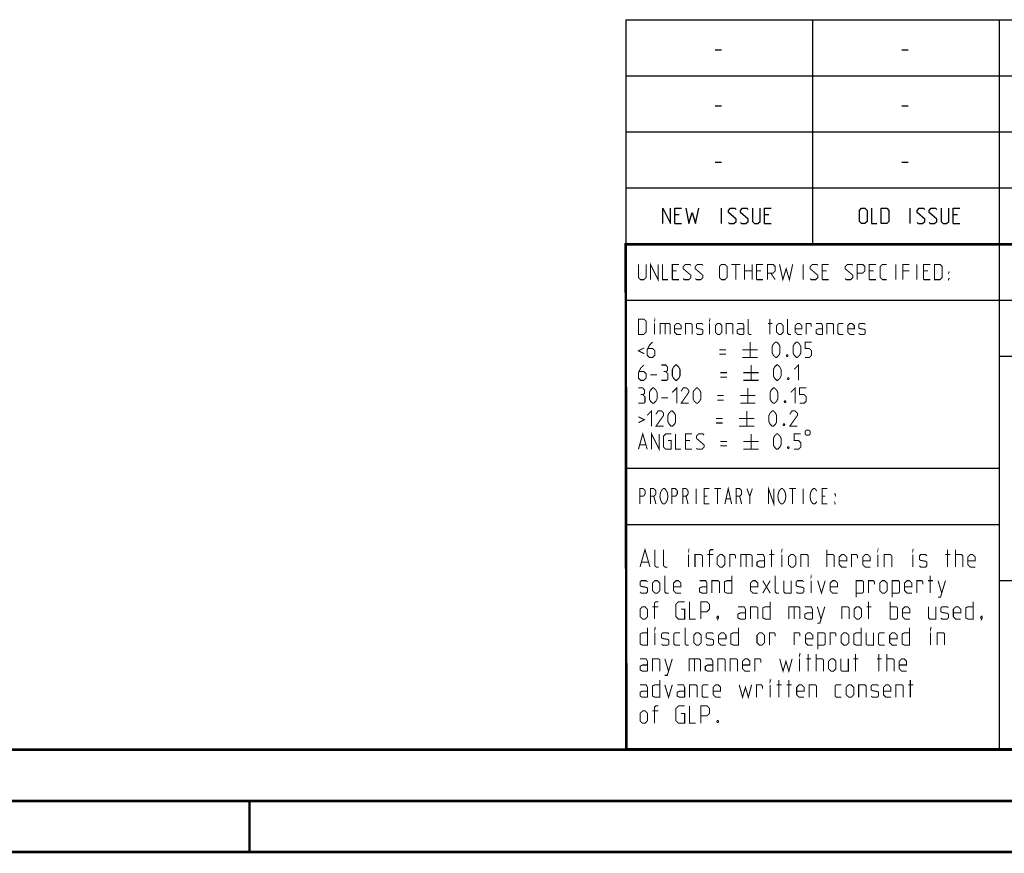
# Model space of a CAD drawing. Header units: millimetres. Extents: x 0 to 420, y 0 to 297.
# Tile 2 of 10: x 187 to 284, y 0 to 81. Entities that reach past the tile are written whole.
import ezdxf

# ---------------------------------------------------------------- set-up
doc = ezdxf.new("R2010")
doc.units = ezdxf.units.MM
doc.header["$LTSCALE"] = 23.1
doc.layers.get('0').update_dxf_attribs({"linetype": 'CONTINUOUS'})

msp = doc.modelspace()

# ---------------------------------------------------------------- linework, layer by layer
at = {"color": 2, "linetype": 'CONTINUOUS'}
for p, q in [((246.85, 81.495), (409.81, 81.495)), ((246.85, 81.495), (246.85, 10.125)), ((265.13, 81.495), (265.13, 59.535)), ((283.41, 81.495), (283.41, 10.125)), ((255.597, 78.536), (256.24, 78.536)), ((273.877, 78.536), (274.52, 78.536)), ((246.85, 76.005), (409.81, 76.005)), ((255.597, 73.046), (256.24, 73.046)), ((273.877, 73.046), (274.52, 73.046)), ((246.85, 70.515), (409.81, 70.515)), ((255.597, 67.556), (256.24, 67.556)), ((273.877, 67.556), (274.52, 67.556)), ((246.85, 65.025), (409.81, 65.025)), ((256.222, 61.53), (256.222, 63.03)), ((274.698, 61.53), (274.698, 63.03)), ((252.079, 62.387), (251.65, 62.387)), ((260.865, 62.387), (260.436, 62.387)), ((279.341, 62.387), (278.913, 62.387)), ((251.65, 61.53), (252.293, 61.53)), ((260.436, 61.53), (261.079, 61.53)), ((278.913, 61.53), (279.555, 61.53)), ((246.85, 59.535), (409.81, 59.535)), ((246.85, 54.045), (356.53, 54.045)), ((283.41, 48.555), (338.25, 48.555)), ((246.85, 37.575), (283.41, 37.575)), ((246.85, 32.085), (283.41, 32.085)), ((283.41, 26.595), (301.69, 26.595)), ((246.85, 10.125), (409.81, 10.125))]:
    msp.add_line(p, q, dxfattribs=at)
at = {"color": 7, "linetype": 'CONTINUOUS'}
for p, q in [((246.919, 10.217), (246.847, 59.518)), ((246.868, 59.506), (409.628, 59.494)), ((409.86, 10.074), (25.007, 10.013))]:
    msp.add_line(p, q, dxfattribs=at)
at = {"color": 2, "linetype": 'CONTINUOUS'}
for points in [[(250.472, 61.53), (250.472, 63.03), (251.222, 61.53), (251.222, 63.03)], [(251.65, 61.53), (251.65, 63.03), (252.293, 63.03)], [(252.722, 63.03), (253.043, 61.53), (253.365, 62.601), (253.686, 61.53), (254.008, 63.03)], [(256.9, 61.637), (257.008, 61.53), (257.436, 61.53), (257.65, 61.744), (257.65, 61.958), (256.9, 62.601), (256.9, 62.816), (257.115, 63.03), (257.543, 63.03), (257.65, 62.923)], [(258.079, 61.637), (258.186, 61.53), (258.615, 61.53), (258.829, 61.744), (258.829, 61.958), (258.079, 62.601), (258.079, 62.816), (258.293, 63.03), (258.722, 63.03), (258.829, 62.923)], [(259.258, 63.03), (259.258, 61.744), (259.472, 61.53), (259.793, 61.53), (260.008, 61.744), (260.008, 63.03)], [(260.436, 61.53), (260.436, 63.03), (261.079, 63.03)], [(269.734, 61.744), (269.734, 62.816), (269.948, 63.03), (270.27, 63.03), (270.484, 62.816), (270.484, 61.744), (270.27, 61.53), (269.948, 61.53), (269.734, 61.744)], [(270.913, 63.03), (270.913, 61.53), (271.448, 61.53)], [(271.877, 61.53), (271.877, 63.03), (272.413, 63.03), (272.627, 62.816), (272.627, 61.744), (272.413, 61.53), (271.877, 61.53)], [(275.377, 61.637), (275.484, 61.53), (275.913, 61.53), (276.127, 61.744), (276.127, 61.958), (275.377, 62.601), (275.377, 62.816), (275.591, 63.03), (276.02, 63.03), (276.127, 62.923)], [(276.555, 61.637), (276.663, 61.53), (277.091, 61.53), (277.305, 61.744), (277.305, 61.958), (276.555, 62.601), (276.555, 62.816), (276.77, 63.03), (277.198, 63.03), (277.305, 62.923)], [(277.734, 63.03), (277.734, 61.744), (277.948, 61.53), (278.27, 61.53), (278.484, 61.744), (278.484, 63.03)], [(278.913, 61.53), (278.913, 63.03), (279.555, 63.03)]]:
    msp.add_lwpolyline(points, dxfattribs=at)
at = {"color": 7, "linetype": 'CONTINUOUS', "const_width": 0.25}
for points in [[(246.906, 9.954), (246.846, 59.639)], [(246.86, 59.511), (409.652, 59.467)], [(409.831, 10.048), (25, 10)], [(20, 5), (415, 5)], [(210, 0), (210, 5)], [(420, 0), (0, 0)]]:
    msp.add_lwpolyline(points, dxfattribs=at)
at = {"color": 2, "linetype": 'CONTINUOUS', "const_width": 0.1}
for points in [[(248.091, 57.54), (248.091, 56.254), (248.305, 56.04), (248.626, 56.04), (248.841, 56.254), (248.841, 57.54)], [(249.269, 56.04), (249.269, 57.54), (250.019, 56.04), (250.019, 57.54)], [(250.448, 57.54), (250.448, 56.04), (250.984, 56.04)], [(251.412, 56.04), (251.412, 57.54), (252.055, 57.54)], [(251.841, 56.897), (251.412, 56.897)], [(252.484, 56.147), (252.591, 56.04), (253.019, 56.04), (253.234, 56.254), (253.234, 56.468), (252.484, 57.111), (252.484, 57.326), (252.698, 57.54), (253.126, 57.54), (253.234, 57.433)], [(253.662, 56.147), (253.769, 56.04), (254.198, 56.04), (254.412, 56.254), (254.412, 56.468), (253.662, 57.111), (253.662, 57.326), (253.876, 57.54), (254.305, 57.54), (254.412, 57.433)], [(256.019, 56.254), (256.019, 57.326), (256.234, 57.54), (256.555, 57.54), (256.769, 57.326), (256.769, 56.254), (256.555, 56.04), (256.234, 56.04), (256.019, 56.254)], [(257.198, 57.54), (258.055, 57.54)], [(257.626, 56.04), (257.626, 57.54)], [(258.484, 56.04), (258.484, 57.54)], [(258.484, 56.897), (259.234, 56.897)], [(259.234, 57.54), (259.234, 56.04)], [(259.662, 56.04), (259.662, 57.54), (260.305, 57.54)], [(260.091, 56.897), (259.662, 56.897)], [(260.734, 56.04), (260.734, 57.54), (261.269, 57.54), (261.484, 57.326), (261.484, 56.897), (261.269, 56.683), (260.734, 56.683)], [(261.912, 57.54), (262.234, 56.04), (262.555, 57.111), (262.876, 56.04), (263.198, 57.54)], [(264.234, 56.04), (264.234, 57.54)], [(264.912, 56.147), (265.019, 56.04), (265.448, 56.04), (265.662, 56.254), (265.662, 56.468), (264.912, 57.111), (264.912, 57.326), (265.126, 57.54), (265.555, 57.54), (265.662, 57.433)], [(266.091, 56.04), (266.091, 57.54), (266.734, 57.54)], [(266.519, 56.897), (266.091, 56.897)], [(268.341, 56.147), (268.448, 56.04), (268.876, 56.04), (269.091, 56.254), (269.091, 56.468), (268.341, 57.111), (268.341, 57.326), (268.555, 57.54), (268.984, 57.54), (269.091, 57.433)], [(269.519, 56.04), (269.519, 57.54), (270.055, 57.54), (270.269, 57.326), (270.269, 56.897), (270.055, 56.683), (269.519, 56.683)], [(270.698, 56.04), (270.698, 57.54), (271.341, 57.54)], [(271.126, 56.897), (270.698, 56.897)], [(272.412, 56.04), (271.984, 56.04), (271.769, 56.254), (271.769, 57.326), (271.984, 57.54), (272.412, 57.54)], [(273.305, 56.04), (273.305, 57.54)], [(273.984, 56.04), (273.984, 57.54), (274.626, 57.54)], [(274.626, 56.897), (273.984, 56.897)], [(275.341, 56.04), (275.341, 57.54)], [(276.019, 56.04), (276.019, 57.54), (276.662, 57.54)], [(276.448, 56.897), (276.019, 56.897)], [(277.091, 56.04), (277.091, 57.54), (277.626, 57.54), (277.841, 57.326), (277.841, 56.254), (277.626, 56.04), (277.091, 56.04)], [(251.412, 56.04), (252.055, 56.04)], [(259.662, 56.04), (260.305, 56.04)], [(261.055, 56.683), (261.484, 56.04)], [(266.091, 56.04), (266.734, 56.04)], [(270.698, 56.04), (271.341, 56.04)], [(276.019, 56.04), (276.662, 56.04)], [(278.448, 56.683), (278.448, 56.79), (278.519, 56.79), (278.448, 56.683)], [(278.448, 56.04), (278.448, 56.147), (278.519, 56.147), (278.448, 56.04)], [(248.091, 50.685), (248.091, 52.185), (248.626, 52.185), (248.841, 51.971), (248.841, 50.899), (248.626, 50.685), (248.091, 50.685)], [(249.662, 52.078), (249.662, 52.185), (249.698, 52.185), (249.662, 52.078)], [(255.055, 52.078), (255.055, 52.185), (255.091, 52.185), (255.055, 52.078)], [(259.162, 50.685), (258.948, 50.685), (258.841, 50.792), (258.841, 52.185)], [(260.948, 50.685), (260.948, 52.185)], [(263.019, 50.685), (262.805, 50.685), (262.698, 50.792), (262.698, 52.185)], [(249.662, 50.685), (249.662, 51.756)], [(250.234, 50.685), (250.234, 51.756), (251.091, 51.756), (251.198, 51.649), (251.198, 50.685)], [(250.698, 51.756), (250.698, 50.685)], [(252.269, 50.685), (251.841, 50.685), (251.626, 50.899), (251.626, 51.542), (251.841, 51.756), (252.055, 51.756), (252.269, 51.542), (252.269, 51.221), (251.626, 51.221)], [(252.698, 50.685), (252.698, 51.756), (253.234, 51.756), (253.341, 51.649), (253.341, 50.685)], [(253.769, 50.792), (253.876, 50.685), (254.305, 50.685), (254.412, 50.792), (254.412, 51.113), (254.305, 51.185), (253.876, 51.256), (253.769, 51.328), (253.769, 51.649), (253.876, 51.756), (254.305, 51.756), (254.412, 51.649)], [(255.055, 50.685), (255.055, 51.756)], [(255.626, 50.899), (255.626, 51.542), (255.841, 51.756), (256.055, 51.756), (256.269, 51.542), (256.269, 50.899), (256.055, 50.685), (255.841, 50.685), (255.626, 50.899)], [(256.698, 50.685), (256.698, 51.756), (257.234, 51.756), (257.341, 51.649), (257.341, 50.685)], [(258.412, 50.685), (258.412, 51.542), (258.305, 51.756), (257.769, 51.756)], [(258.412, 50.685), (257.984, 50.685), (257.769, 50.792), (257.769, 51.113), (257.984, 51.221), (258.412, 51.221)], [(260.769, 51.756), (261.198, 51.756)], [(261.626, 50.899), (261.626, 51.542), (261.841, 51.756), (262.055, 51.756), (262.269, 51.542), (262.269, 50.899), (262.055, 50.685), (261.841, 50.685), (261.626, 50.899)], [(264.091, 50.685), (263.662, 50.685), (263.448, 50.899), (263.448, 51.542), (263.662, 51.756), (263.876, 51.756), (264.091, 51.542), (264.091, 51.221), (263.448, 51.221)], [(264.519, 50.685), (264.519, 51.756), (264.948, 51.756), (265.019, 51.649), (265.019, 51.435)], [(266.126, 50.685), (266.126, 51.542), (266.019, 51.756), (265.484, 51.756)], [(266.126, 50.685), (265.698, 50.685), (265.484, 50.792), (265.484, 51.113), (265.698, 51.221), (266.126, 51.221)], [(266.555, 50.685), (266.555, 51.756), (267.091, 51.756), (267.198, 51.649), (267.198, 50.685)], [(268.162, 50.685), (267.734, 50.685), (267.626, 50.792), (267.626, 51.649), (267.734, 51.756), (268.162, 51.756)], [(269.234, 50.685), (268.805, 50.685), (268.591, 50.899), (268.591, 51.542), (268.805, 51.756), (269.019, 51.756), (269.234, 51.542), (269.234, 51.221), (268.591, 51.221)], [(269.662, 50.792), (269.769, 50.685), (270.198, 50.685), (270.305, 50.792), (270.305, 51.113), (270.198, 51.185), (269.769, 51.256), (269.662, 51.328), (269.662, 51.649), (269.769, 51.756), (270.198, 51.756), (270.305, 51.649)], [(248.662, 49.363), (248.091, 49.078), (248.662, 48.792)], [(249.484, 49.935), (249.162, 49.613), (248.948, 49.185), (248.948, 48.649), (249.162, 48.435), (249.484, 48.435), (249.698, 48.649), (249.698, 49.078), (249.484, 49.292), (249.019, 49.292)], [(256.019, 49.185), (256.662, 49.185)], [(258.269, 49.185), (259.769, 49.185)], [(259.019, 49.935), (259.019, 48.435)], [(261.198, 48.863), (261.198, 49.506), (261.305, 49.721), (261.519, 49.935), (261.626, 49.935), (261.841, 49.721), (261.948, 49.506), (261.948, 48.863), (261.841, 48.649), (261.626, 48.435), (261.519, 48.435), (261.305, 48.649), (261.198, 48.863)], [(263.234, 48.863), (263.234, 49.506), (263.341, 49.721), (263.555, 49.935), (263.662, 49.935), (263.876, 49.721), (263.984, 49.506), (263.984, 48.863), (263.876, 48.649), (263.662, 48.435), (263.555, 48.435), (263.341, 48.649), (263.234, 48.863)], [(264.412, 48.435), (264.841, 48.435), (265.055, 48.649), (265.055, 49.078), (264.841, 49.292), (264.412, 49.292), (264.412, 49.935), (265.055, 49.935)], [(256.019, 48.756), (256.662, 48.756)], [(258.269, 48.435), (259.769, 48.435)], [(262.698, 48.685), (262.734, 48.613), (262.734, 48.578), (262.698, 48.506), (262.626, 48.506), (262.591, 48.578), (262.591, 48.613), (262.626, 48.685), (262.698, 48.685)], [(248.626, 47.685), (248.305, 47.363), (248.091, 46.935), (248.091, 46.399), (248.305, 46.185), (248.626, 46.185), (248.841, 46.399), (248.841, 46.828), (248.626, 47.042), (248.162, 47.042)], [(250.769, 47.042), (250.948, 47.149), (250.948, 47.471), (250.769, 47.685), (250.341, 47.685)], [(251.412, 46.613), (251.412, 47.256), (251.519, 47.471), (251.734, 47.685), (251.841, 47.685), (252.055, 47.471), (252.162, 47.256), (252.162, 46.613), (252.055, 46.399), (251.841, 46.185), (251.734, 46.185), (251.519, 46.399), (251.412, 46.613)], [(259.126, 47.685), (259.126, 46.185)], [(261.305, 46.613), (261.305, 47.256), (261.412, 47.471), (261.626, 47.685), (261.734, 47.685), (261.948, 47.471), (262.055, 47.256), (262.055, 46.613), (261.948, 46.399), (261.734, 46.185), (261.626, 46.185), (261.412, 46.399), (261.305, 46.613)], [(263.341, 47.256), (263.769, 47.685), (263.769, 46.185)], [(249.269, 46.721), (249.912, 46.721)], [(250.341, 46.185), (250.876, 46.185), (250.984, 46.292), (250.984, 46.828), (250.769, 47.042), (250.555, 47.042)], [(256.126, 46.935), (256.769, 46.935)], [(256.126, 46.506), (256.769, 46.506)], [(258.376, 46.935), (259.876, 46.935)], [(262.805, 46.435), (262.841, 46.363), (262.841, 46.328), (262.805, 46.256), (262.734, 46.256), (262.698, 46.328), (262.698, 46.363), (262.734, 46.435), (262.805, 46.435)], [(248.519, 44.792), (248.698, 44.899), (248.698, 45.221), (248.519, 45.435), (248.091, 45.435)], [(249.162, 44.363), (249.162, 45.006), (249.269, 45.221), (249.484, 45.435), (249.591, 45.435), (249.805, 45.221), (249.912, 45.006), (249.912, 44.363), (249.805, 44.149), (249.591, 43.935), (249.484, 43.935), (249.269, 44.149), (249.162, 44.363)], [(251.412, 45.006), (251.841, 45.435), (251.841, 43.935)], [(253.019, 43.935), (252.269, 43.935), (253.019, 45.006), (253.019, 45.221), (252.805, 45.435), (252.484, 45.435), (252.269, 45.113)], [(253.448, 44.363), (253.448, 45.006), (253.555, 45.221), (253.769, 45.435), (253.876, 45.435), (254.091, 45.221), (254.198, 45.006), (254.198, 44.363), (254.091, 44.149), (253.876, 43.935), (253.769, 43.935), (253.555, 44.149), (253.448, 44.363)], [(258.376, 46.185), (259.876, 46.185)], [(258.805, 45.435), (258.805, 43.935)], [(260.984, 44.363), (260.984, 45.006), (261.091, 45.221), (261.305, 45.435), (261.412, 45.435), (261.626, 45.221), (261.734, 45.006), (261.734, 44.363), (261.626, 44.149), (261.412, 43.935), (261.305, 43.935), (261.091, 44.149), (260.984, 44.363)], [(263.019, 45.006), (263.448, 45.435), (263.448, 43.935)], [(263.876, 43.935), (264.305, 43.935), (264.519, 44.149), (264.519, 44.578), (264.305, 44.792), (263.876, 44.792), (263.876, 45.435), (264.519, 45.435)], [(248.091, 43.935), (248.626, 43.935), (248.734, 44.042), (248.734, 44.578), (248.519, 44.792), (248.305, 44.792)], [(250.341, 44.471), (250.984, 44.471)], [(255.805, 44.685), (256.448, 44.685)], [(258.055, 44.685), (259.555, 44.685)], [(255.805, 44.256), (256.448, 44.256)], [(258.055, 43.935), (259.555, 43.935)], [(262.484, 44.185), (262.519, 44.113), (262.519, 44.078), (262.484, 44.006), (262.412, 44.006), (262.376, 44.078), (262.376, 44.113), (262.412, 44.185), (262.484, 44.185)], [(248.091, 42.613), (248.662, 42.328), (248.091, 42.042)], [(248.948, 42.756), (249.376, 43.185), (249.376, 41.685)], [(250.555, 41.685), (249.805, 41.685), (250.555, 42.756), (250.555, 42.971), (250.341, 43.185), (250.019, 43.185), (249.805, 42.863)], [(250.984, 42.113), (250.984, 42.756), (251.091, 42.971), (251.305, 43.185), (251.412, 43.185), (251.626, 42.971), (251.734, 42.756), (251.734, 42.113), (251.626, 41.899), (251.412, 41.685), (251.305, 41.685), (251.091, 41.899), (250.984, 42.113)], [(255.698, 42.435), (256.341, 42.435)], [(257.948, 42.435), (259.448, 42.435)], [(258.698, 43.185), (258.698, 41.685)], [(260.876, 42.113), (260.876, 42.756), (260.984, 42.971), (261.198, 43.185), (261.305, 43.185), (261.519, 42.971), (261.626, 42.756), (261.626, 42.113), (261.519, 41.899), (261.305, 41.685), (261.198, 41.685), (260.984, 41.899), (260.876, 42.113)], [(263.662, 41.685), (262.912, 41.685), (263.662, 42.756), (263.662, 42.971), (263.448, 43.185), (263.126, 43.185), (262.912, 42.863)], [(255.698, 42.006), (256.341, 42.006)], [(257.948, 41.685), (259.448, 41.685)], [(262.376, 41.935), (262.412, 41.863), (262.412, 41.828), (262.376, 41.756), (262.305, 41.756), (262.269, 41.828), (262.269, 41.863), (262.305, 41.935), (262.376, 41.935)], [(248.091, 39.435), (248.519, 40.935), (248.948, 39.435)], [(249.376, 39.435), (249.376, 40.935), (250.126, 39.435), (250.126, 40.935)], [(250.984, 40.292), (251.305, 40.292), (251.305, 39.435), (250.769, 39.435), (250.555, 39.649), (250.555, 40.721), (250.769, 40.935), (251.305, 40.935)], [(251.734, 40.935), (251.734, 39.435), (252.269, 39.435)], [(252.698, 39.435), (252.698, 40.935), (253.341, 40.935)], [(253.769, 39.542), (253.876, 39.435), (254.305, 39.435), (254.519, 39.649), (254.519, 39.863), (253.769, 40.506), (253.769, 40.721), (253.984, 40.935), (254.412, 40.935), (254.519, 40.828)], [(259.126, 40.935), (259.126, 39.435)], [(261.305, 39.863), (261.305, 40.506), (261.412, 40.721), (261.626, 40.935), (261.734, 40.935), (261.948, 40.721), (262.055, 40.506), (262.055, 39.863), (261.948, 39.649), (261.734, 39.435), (261.626, 39.435), (261.412, 39.649), (261.305, 39.863)], [(263.341, 39.435), (263.769, 39.435), (263.984, 39.649), (263.984, 40.078), (263.769, 40.292), (263.341, 40.292), (263.341, 40.935), (263.984, 40.935)], [(264.412, 41.185), (264.412, 40.935), (264.537, 40.81), (264.787, 40.81), (264.912, 40.935), (264.912, 41.185), (264.787, 41.31), (264.537, 41.31), (264.412, 41.185)], [(248.234, 39.863), (248.805, 39.863)], [(253.126, 40.292), (252.698, 40.292)], [(256.126, 40.185), (256.769, 40.185)], [(256.126, 39.756), (256.769, 39.756)], [(258.376, 40.185), (259.876, 40.185)], [(262.805, 39.685), (262.841, 39.613), (262.841, 39.578), (262.805, 39.506), (262.734, 39.506), (262.698, 39.578), (262.698, 39.613), (262.734, 39.685), (262.805, 39.685)], [(252.698, 39.435), (253.341, 39.435)], [(258.376, 39.435), (259.876, 39.435)], [(256.559, 34.08), (256.887, 35.58), (257.215, 34.08)], [(260.825, 34.08), (260.825, 35.58), (261.35, 34.08), (261.35, 35.58)], [(248.225, 34.08), (248.225, 35.58), (248.553, 35.58), (248.684, 35.455), (248.75, 35.33), (248.75, 35.08), (248.684, 34.955), (248.553, 34.83), (248.225, 34.83)], [(249.275, 34.08), (249.275, 35.58), (249.603, 35.58), (249.734, 35.455), (249.8, 35.33), (249.8, 35.08), (249.734, 34.955), (249.603, 34.83), (249.275, 34.83)], [(249.603, 34.83), (249.8, 34.08)], [(250.85, 34.33), (250.784, 34.205), (250.653, 34.08), (250.522, 34.08), (250.39, 34.205), (250.325, 34.33), (250.259, 34.455), (250.193, 34.83), (250.259, 35.205), (250.325, 35.33), (250.39, 35.455), (250.522, 35.58), (250.653, 35.58), (250.784, 35.455), (250.85, 35.33), (250.915, 35.205), (250.981, 34.83), (250.915, 34.455), (250.85, 34.33)], [(251.375, 34.08), (251.375, 35.58), (251.703, 35.58), (251.834, 35.455), (251.9, 35.33), (251.9, 35.08), (251.834, 34.955), (251.703, 34.83), (251.375, 34.83)], [(252.425, 34.08), (252.425, 35.58), (252.753, 35.58), (252.884, 35.455), (252.95, 35.33), (252.95, 35.08), (252.884, 34.955), (252.753, 34.83), (252.425, 34.83)], [(252.753, 34.83), (252.95, 34.08)], [(253.737, 35.58), (253.737, 34.08)], [(255.05, 34.08), (254.525, 34.08), (254.525, 35.58), (255.05, 35.58)], [(254.525, 34.83), (254.853, 34.83)], [(255.509, 35.58), (256.165, 35.58)], [(255.837, 35.58), (255.837, 34.08)], [(257.675, 34.08), (257.675, 35.58), (258.003, 35.58), (258.134, 35.455), (258.2, 35.33), (258.2, 35.08), (258.134, 34.955), (258.003, 34.83), (257.675, 34.83)], [(258.003, 34.83), (258.2, 34.08)], [(258.725, 35.58), (258.987, 34.83), (258.987, 34.08)], [(258.987, 34.83), (259.25, 35.58)], [(262.4, 34.33), (262.334, 34.205), (262.203, 34.08), (262.072, 34.08), (261.94, 34.205), (261.875, 34.33), (261.809, 34.455), (261.743, 34.83), (261.809, 35.205), (261.875, 35.33), (261.94, 35.455), (262.072, 35.58), (262.203, 35.58), (262.334, 35.455), (262.4, 35.33), (262.465, 35.205), (262.531, 34.83), (262.465, 34.455), (262.4, 34.33)], [(262.859, 35.58), (263.515, 35.58)], [(263.187, 35.58), (263.187, 34.08)], [(264.237, 35.58), (264.237, 34.08)], [(265.55, 34.33), (265.484, 34.205), (265.353, 34.08), (265.222, 34.08), (265.09, 34.205), (265.025, 34.33), (264.959, 34.455), (264.893, 34.83), (264.959, 35.205), (265.025, 35.33), (265.09, 35.455), (265.222, 35.58), (265.353, 35.58), (265.484, 35.455), (265.55, 35.33)], [(266.6, 34.08), (266.075, 34.08), (266.075, 35.58), (266.6, 35.58)], [(266.075, 34.83), (266.403, 34.83)], [(267.387, 35.08), (267.387, 34.955), (267.322, 35.08), (267.387, 35.08)], [(256.69, 34.58), (257.084, 34.58)], [(267.387, 34.08), (267.322, 34.08), (267.322, 34.205), (267.387, 34.08)], [(248.248, 27.905), (248.734, 29.605), (249.219, 27.905)], [(250.069, 27.905), (249.826, 27.905), (249.705, 28.026), (249.705, 29.605)], [(250.919, 27.905), (250.676, 27.905), (250.555, 28.026), (250.555, 29.605)], [(252.984, 29.483), (252.984, 29.605), (253.024, 29.605), (252.984, 29.483)], [(252.984, 27.905), (252.984, 29.119)], [(253.631, 27.905), (253.631, 29.119), (254.238, 29.119), (254.36, 28.998), (254.36, 27.905)], [(255.412, 29.119), (254.845, 29.119)], [(255.048, 27.905), (255.048, 29.483), (255.169, 29.605), (255.412, 29.605)], [(255.817, 28.148), (255.817, 28.876), (256.06, 29.119), (256.303, 29.119), (256.546, 28.876), (256.546, 28.148), (256.303, 27.905), (256.06, 27.905), (255.817, 28.148)], [(257.031, 27.905), (257.031, 29.119), (257.517, 29.119), (257.598, 28.998), (257.598, 28.755)], [(258.124, 27.905), (258.124, 29.119), (259.095, 29.119), (259.217, 28.998), (259.217, 27.905)], [(258.65, 29.119), (258.65, 27.905)], [(260.431, 27.905), (260.431, 28.876), (260.31, 29.119), (259.703, 29.119)], [(260.917, 29.119), (261.403, 29.119)], [(261.119, 27.905), (261.119, 29.605)], [(262.131, 29.483), (262.131, 29.605), (262.172, 29.605), (262.131, 29.483)], [(262.131, 27.905), (262.131, 29.119)], [(262.779, 28.148), (262.779, 28.876), (263.022, 29.119), (263.265, 29.119), (263.507, 28.876), (263.507, 28.148), (263.265, 27.905), (263.022, 27.905), (262.779, 28.148)], [(263.993, 27.905), (263.993, 29.119), (264.6, 29.119), (264.722, 28.998), (264.722, 27.905)], [(266.543, 27.905), (266.543, 29.605)], [(266.543, 29.119), (267.15, 29.119), (267.272, 28.998), (267.272, 27.905)], [(268.486, 27.905), (268, 27.905), (267.757, 28.148), (267.757, 28.876), (268, 29.119), (268.243, 29.119), (268.486, 28.876), (268.486, 28.512), (267.757, 28.512)], [(268.972, 27.905), (268.972, 29.119), (269.457, 29.119), (269.538, 28.998), (269.538, 28.755)], [(270.793, 27.905), (270.307, 27.905), (270.065, 28.148), (270.065, 28.876), (270.307, 29.119), (270.55, 29.119), (270.793, 28.876), (270.793, 28.512), (270.065, 28.512)], [(271.522, 29.483), (271.522, 29.605), (271.562, 29.605), (271.522, 29.483)], [(271.522, 27.905), (271.522, 29.119)], [(272.169, 27.905), (272.169, 29.119), (272.776, 29.119), (272.898, 28.998), (272.898, 27.905)], [(274.962, 29.483), (274.962, 29.605), (275.003, 29.605), (274.962, 29.483)], [(274.962, 27.905), (274.962, 29.119)], [(275.61, 28.026), (275.731, 27.905), (276.217, 27.905), (276.338, 28.026), (276.338, 28.391), (276.217, 28.471), (275.731, 28.552), (275.61, 28.633), (275.61, 28.998), (275.731, 29.119), (276.217, 29.119), (276.338, 28.998)], [(278.16, 29.119), (278.645, 29.119)], [(278.362, 27.905), (278.362, 29.605)], [(279.131, 27.905), (279.131, 29.605)], [(279.131, 29.119), (279.738, 29.119), (279.86, 28.998), (279.86, 27.905)], [(281.074, 27.905), (280.588, 27.905), (280.345, 28.148), (280.345, 28.876), (280.588, 29.119), (280.831, 29.119), (281.074, 28.876), (281.074, 28.512), (280.345, 28.512)], [(248.41, 28.391), (249.057, 28.391)], [(260.431, 27.905), (259.945, 27.905), (259.703, 28.026), (259.703, 28.391), (259.945, 28.512), (260.431, 28.512)], [(251.041, 25.355), (250.798, 25.355), (250.676, 25.476), (250.676, 27.055)], [(257.234, 27.055), (257.234, 25.355), (256.748, 25.355), (256.505, 25.476), (256.505, 26.448), (256.748, 26.569), (257.234, 26.569)], [(261.848, 25.355), (261.605, 25.355), (261.484, 25.476), (261.484, 27.055)], [(265.005, 26.933), (265.005, 27.055), (265.046, 27.055), (265.005, 26.933)], [(276.662, 25.355), (276.662, 27.055)], [(248.248, 25.476), (248.369, 25.355), (248.855, 25.355), (248.976, 25.476), (248.976, 25.841), (248.855, 25.921), (248.369, 26.002), (248.248, 26.083), (248.248, 26.448), (248.369, 26.569), (248.855, 26.569), (248.976, 26.448)], [(249.462, 25.598), (249.462, 26.326), (249.705, 26.569), (249.948, 26.569), (250.191, 26.326), (250.191, 25.598), (249.948, 25.355), (249.705, 25.355), (249.462, 25.598)], [(252.255, 25.355), (251.769, 25.355), (251.526, 25.598), (251.526, 26.326), (251.769, 26.569), (252.012, 26.569), (252.255, 26.326), (252.255, 25.962), (251.526, 25.962)], [(254.805, 25.355), (254.805, 26.326), (254.684, 26.569), (254.076, 26.569)], [(255.291, 25.355), (255.291, 26.569), (255.898, 26.569), (256.019, 26.448), (256.019, 25.355)], [(259.784, 25.355), (259.298, 25.355), (259.055, 25.598), (259.055, 26.326), (259.298, 26.569), (259.541, 26.569), (259.784, 26.326), (259.784, 25.962), (259.055, 25.962)], [(260.269, 25.355), (260.998, 26.569)], [(260.269, 26.569), (260.998, 25.355)], [(262.334, 26.569), (262.334, 25.476), (262.455, 25.355), (263.062, 25.355), (263.062, 26.569)], [(263.548, 25.476), (263.669, 25.355), (264.155, 25.355), (264.276, 25.476), (264.276, 25.841), (264.155, 25.921), (263.669, 26.002), (263.548, 26.083), (263.548, 26.448), (263.669, 26.569), (264.155, 26.569), (264.276, 26.448)], [(265.005, 25.355), (265.005, 26.569)], [(265.653, 26.569), (266.017, 25.355), (266.381, 26.569)], [(267.595, 25.355), (267.11, 25.355), (266.867, 25.598), (266.867, 26.326), (267.11, 26.569), (267.353, 26.569), (267.595, 26.326), (267.595, 25.962), (266.867, 25.962)], [(269.417, 24.95), (269.417, 26.569), (270.024, 26.569), (270.145, 26.448), (270.145, 25.476), (270.024, 25.355), (269.417, 25.355)], [(270.631, 25.355), (270.631, 26.569), (271.117, 26.569), (271.198, 26.448), (271.198, 26.205)], [(271.724, 25.598), (271.724, 26.326), (271.967, 26.569), (272.21, 26.569), (272.453, 26.326), (272.453, 25.598), (272.21, 25.355), (271.967, 25.355), (271.724, 25.598)], [(272.938, 24.95), (272.938, 26.569), (273.546, 26.569), (273.667, 26.448), (273.667, 25.476), (273.546, 25.355), (272.938, 25.355)], [(274.881, 25.355), (274.396, 25.355), (274.153, 25.598), (274.153, 26.326), (274.396, 26.569), (274.638, 26.569), (274.881, 26.326), (274.881, 25.962), (274.153, 25.962)], [(275.367, 25.355), (275.367, 26.569), (275.853, 26.569), (275.934, 26.448), (275.934, 26.205)], [(276.46, 26.569), (276.945, 26.569)], [(277.431, 24.95), (277.674, 24.95), (278.16, 26.569)], [(277.431, 26.569), (277.795, 25.355)], [(254.805, 25.355), (254.319, 25.355), (254.076, 25.476), (254.076, 25.841), (254.319, 25.962), (254.805, 25.962)], [(249.665, 22.805), (249.665, 24.383), (249.786, 24.505), (250.029, 24.505)], [(252.255, 23.776), (252.619, 23.776), (252.619, 22.805), (252.012, 22.805), (251.769, 23.048), (251.769, 24.262), (252.012, 24.505), (252.619, 24.505)], [(253.105, 24.505), (253.105, 22.805), (253.712, 22.805)], [(254.198, 22.805), (254.198, 24.505), (254.805, 24.505), (255.048, 24.262), (255.048, 23.776), (254.805, 23.533), (254.198, 23.533)], [(260.998, 24.505), (260.998, 22.805), (260.512, 22.805), (260.269, 22.926), (260.269, 23.898), (260.512, 24.019), (260.998, 24.019)], [(270.631, 22.805), (270.631, 24.505)], [(272.736, 22.805), (272.736, 24.505)], [(280.872, 24.505), (280.872, 22.805), (280.386, 22.805), (280.143, 22.926), (280.143, 23.898), (280.386, 24.019), (280.872, 24.019)], [(248.248, 23.048), (248.248, 23.776), (248.491, 24.019), (248.734, 24.019), (248.976, 23.776), (248.976, 23.048), (248.734, 22.805), (248.491, 22.805), (248.248, 23.048)], [(250.029, 24.019), (249.462, 24.019)], [(258.569, 22.805), (258.569, 23.776), (258.448, 24.019), (257.841, 24.019)], [(258.569, 22.805), (258.084, 22.805), (257.841, 22.926), (257.841, 23.291), (258.084, 23.412), (258.569, 23.412)], [(259.055, 22.805), (259.055, 24.019), (259.662, 24.019), (259.784, 23.898), (259.784, 22.805)], [(262.819, 22.805), (262.819, 24.019), (263.791, 24.019), (263.912, 23.898), (263.912, 22.805)], [(263.345, 24.019), (263.345, 22.805)], [(265.126, 22.805), (265.126, 23.776), (265.005, 24.019), (264.398, 24.019)], [(265.126, 22.805), (264.641, 22.805), (264.398, 22.926), (264.398, 23.291), (264.641, 23.412), (265.126, 23.412)], [(265.612, 22.4), (265.855, 22.4), (266.341, 24.019)], [(265.612, 24.019), (265.976, 22.805)], [(268, 22.805), (268, 24.019), (268.607, 24.019), (268.729, 23.898), (268.729, 22.805)], [(269.215, 23.048), (269.215, 23.776), (269.457, 24.019), (269.7, 24.019), (269.943, 23.776), (269.943, 23.048), (269.7, 22.805), (269.457, 22.805), (269.215, 23.048)], [(270.429, 24.019), (270.915, 24.019)], [(272.736, 24.019), (273.343, 24.019), (273.465, 23.898), (273.465, 22.926), (273.343, 22.805), (272.736, 22.805)], [(274.679, 22.805), (274.193, 22.805), (273.95, 23.048), (273.95, 23.776), (274.193, 24.019), (274.436, 24.019), (274.679, 23.776), (274.679, 23.412), (273.95, 23.412)], [(276.5, 24.019), (276.5, 22.926), (276.622, 22.805), (277.229, 22.805), (277.229, 24.019)], [(277.715, 22.926), (277.836, 22.805), (278.322, 22.805), (278.443, 22.926), (278.443, 23.291), (278.322, 23.371), (277.836, 23.452), (277.715, 23.533), (277.715, 23.898), (277.836, 24.019), (278.322, 24.019), (278.443, 23.898)], [(279.657, 22.805), (279.172, 22.805), (278.929, 23.048), (278.929, 23.776), (279.172, 24.019), (279.415, 24.019), (279.657, 23.776), (279.657, 23.412), (278.929, 23.412)], [(255.898, 23.088), (255.938, 23.007), (255.938, 22.967), (255.857, 22.886), (255.817, 22.886), (255.776, 22.926), (255.776, 22.967), (255.817, 23.048), (255.857, 23.088), (255.898, 23.088)], [(255.938, 22.967), (255.898, 22.845), (255.817, 22.683)], [(281.722, 23.088), (281.762, 23.007), (281.762, 22.967), (281.681, 22.886), (281.641, 22.886), (281.6, 22.926), (281.6, 22.967), (281.641, 23.048), (281.681, 23.088), (281.722, 23.088)], [(281.762, 22.967), (281.722, 22.845), (281.641, 22.683)], [(248.976, 21.955), (248.976, 20.255), (248.491, 20.255), (248.248, 20.376), (248.248, 21.348), (248.491, 21.469), (248.976, 21.469)], [(249.705, 21.833), (249.705, 21.955), (249.745, 21.955), (249.705, 21.833)], [(249.705, 20.255), (249.705, 21.469)], [(250.353, 20.376), (250.474, 20.255), (250.96, 20.255), (251.081, 20.376), (251.081, 20.741), (250.96, 20.821), (250.474, 20.902), (250.353, 20.983), (250.353, 21.348), (250.474, 21.469), (250.96, 21.469), (251.081, 21.348)], [(252.174, 20.255), (251.688, 20.255), (251.567, 20.376), (251.567, 21.348), (251.688, 21.469), (252.174, 21.469)], [(253.024, 20.255), (252.781, 20.255), (252.66, 20.376), (252.66, 21.955)], [(253.51, 20.498), (253.51, 21.226), (253.753, 21.469), (253.995, 21.469), (254.238, 21.226), (254.238, 20.498), (253.995, 20.255), (253.753, 20.255), (253.51, 20.498)], [(254.724, 20.376), (254.845, 20.255), (255.331, 20.255), (255.453, 20.376), (255.453, 20.741), (255.331, 20.821), (254.845, 20.902), (254.724, 20.983), (254.724, 21.348), (254.845, 21.469), (255.331, 21.469), (255.453, 21.348)], [(256.667, 20.255), (256.181, 20.255), (255.938, 20.498), (255.938, 21.226), (256.181, 21.469), (256.424, 21.469), (256.667, 21.226), (256.667, 20.862), (255.938, 20.862)], [(257.881, 21.955), (257.881, 20.255), (257.396, 20.255), (257.153, 20.376), (257.153, 21.348), (257.396, 21.469), (257.881, 21.469)], [(259.703, 20.498), (259.703, 21.226), (259.945, 21.469), (260.188, 21.469), (260.431, 21.226), (260.431, 20.498), (260.188, 20.255), (259.945, 20.255), (259.703, 20.498)], [(260.917, 20.255), (260.917, 21.469), (261.403, 21.469), (261.484, 21.348), (261.484, 21.105)], [(263.345, 20.255), (263.345, 21.469), (263.831, 21.469), (263.912, 21.348), (263.912, 21.105)], [(265.167, 20.255), (264.681, 20.255), (264.438, 20.498), (264.438, 21.226), (264.681, 21.469), (264.924, 21.469), (265.167, 21.226), (265.167, 20.862), (264.438, 20.862)], [(265.653, 19.85), (265.653, 21.469), (266.26, 21.469), (266.381, 21.348), (266.381, 20.376), (266.26, 20.255), (265.653, 20.255)], [(266.867, 20.255), (266.867, 21.469), (267.353, 21.469), (267.434, 21.348), (267.434, 21.105)], [(267.96, 20.498), (267.96, 21.226), (268.203, 21.469), (268.445, 21.469), (268.688, 21.226), (268.688, 20.498), (268.445, 20.255), (268.203, 20.255), (267.96, 20.498)], [(269.903, 21.955), (269.903, 20.255), (269.417, 20.255), (269.174, 20.376), (269.174, 21.348), (269.417, 21.469), (269.903, 21.469)], [(270.388, 21.469), (270.388, 20.376), (270.51, 20.255), (271.117, 20.255), (271.117, 21.469)], [(272.21, 20.255), (271.724, 20.255), (271.603, 20.376), (271.603, 21.348), (271.724, 21.469), (272.21, 21.469)], [(273.424, 20.255), (272.938, 20.255), (272.695, 20.498), (272.695, 21.226), (272.938, 21.469), (273.181, 21.469), (273.424, 21.226), (273.424, 20.862), (272.695, 20.862)], [(274.638, 21.955), (274.638, 20.255), (274.153, 20.255), (273.91, 20.376), (273.91, 21.348), (274.153, 21.469), (274.638, 21.469)], [(276.703, 21.833), (276.703, 21.955), (276.743, 21.955), (276.703, 21.833)], [(276.703, 20.255), (276.703, 21.469)], [(277.35, 20.255), (277.35, 21.469), (277.957, 21.469), (278.079, 21.348), (278.079, 20.255)], [(263.872, 19.283), (263.872, 19.405), (263.912, 19.405), (263.872, 19.283)], [(264.722, 17.705), (264.722, 19.405)], [(265.491, 17.705), (265.491, 19.405)], [(269.336, 17.705), (269.336, 19.405)], [(271.643, 17.705), (271.643, 19.405)], [(272.412, 17.705), (272.412, 19.405)], [(248.976, 17.705), (248.976, 18.676), (248.855, 18.919), (248.248, 18.919)], [(248.976, 17.705), (248.491, 17.705), (248.248, 17.826), (248.248, 18.191), (248.491, 18.312), (248.976, 18.312)], [(249.462, 17.705), (249.462, 18.919), (250.069, 18.919), (250.191, 18.798), (250.191, 17.705)], [(250.676, 17.3), (250.919, 17.3), (251.405, 18.919)], [(250.676, 18.919), (251.041, 17.705)], [(253.065, 17.705), (253.065, 18.919), (254.036, 18.919), (254.157, 18.798), (254.157, 17.705)], [(253.591, 18.919), (253.591, 17.705)], [(255.372, 17.705), (255.372, 18.676), (255.25, 18.919), (254.643, 18.919)], [(255.372, 17.705), (254.886, 17.705), (254.643, 17.826), (254.643, 18.191), (254.886, 18.312), (255.372, 18.312)], [(255.857, 17.705), (255.857, 18.919), (256.465, 18.919), (256.586, 18.798), (256.586, 17.705)], [(257.072, 17.705), (257.072, 18.919), (257.679, 18.919), (257.8, 18.798), (257.8, 17.705)], [(259.015, 17.705), (258.529, 17.705), (258.286, 17.948), (258.286, 18.676), (258.529, 18.919), (258.772, 18.919), (259.015, 18.676), (259.015, 18.312), (258.286, 18.312)], [(259.5, 17.705), (259.5, 18.919), (259.986, 18.919), (260.067, 18.798), (260.067, 18.555)], [(261.929, 18.919), (262.253, 17.705), (262.536, 18.676), (262.819, 17.705), (263.143, 18.919)], [(263.872, 17.705), (263.872, 18.919)], [(264.519, 18.919), (265.005, 18.919)], [(265.491, 18.919), (266.098, 18.919), (266.219, 18.798), (266.219, 17.705)], [(266.705, 17.948), (266.705, 18.676), (266.948, 18.919), (267.191, 18.919), (267.434, 18.676), (267.434, 17.948), (267.191, 17.705), (266.948, 17.705), (266.705, 17.948)], [(267.919, 18.919), (267.919, 17.826), (268.041, 17.705), (268.648, 17.705), (268.648, 18.919)], [(269.134, 18.919), (269.619, 18.919)], [(271.441, 18.919), (271.926, 18.919)], [(272.412, 18.919), (273.019, 18.919), (273.141, 18.798), (273.141, 17.705)], [(274.355, 17.705), (273.869, 17.705), (273.626, 17.948), (273.626, 18.676), (273.869, 18.919), (274.112, 18.919), (274.355, 18.676), (274.355, 18.312), (273.626, 18.312)], [(248.976, 15.155), (248.976, 16.126), (248.855, 16.369), (248.248, 16.369)], [(250.191, 16.855), (250.191, 15.155), (249.705, 15.155), (249.462, 15.276), (249.462, 16.248), (249.705, 16.369), (250.191, 16.369)], [(250.676, 16.369), (251.041, 15.155), (251.405, 16.369)], [(252.619, 15.155), (252.619, 16.126), (252.498, 16.369), (251.891, 16.369)], [(253.105, 15.155), (253.105, 16.369), (253.712, 16.369), (253.834, 16.248), (253.834, 15.155)], [(254.926, 15.155), (254.441, 15.155), (254.319, 15.276), (254.319, 16.248), (254.441, 16.369), (254.926, 16.369)], [(256.141, 15.155), (255.655, 15.155), (255.412, 15.398), (255.412, 16.126), (255.655, 16.369), (255.898, 16.369), (256.141, 16.126), (256.141, 15.762), (255.412, 15.762)], [(257.962, 16.369), (258.286, 15.155), (258.569, 16.126), (258.853, 15.155), (259.176, 16.369)], [(259.662, 15.155), (259.662, 16.369), (260.148, 16.369), (260.229, 16.248), (260.229, 16.005)], [(260.998, 16.733), (260.998, 16.855), (261.038, 16.855), (260.998, 16.733)], [(260.998, 15.155), (260.998, 16.369)], [(261.645, 16.369), (262.131, 16.369)], [(261.848, 15.155), (261.848, 16.855)], [(262.617, 16.369), (263.103, 16.369)], [(262.819, 15.155), (262.819, 16.855)], [(264.317, 15.155), (263.831, 15.155), (263.588, 15.398), (263.588, 16.126), (263.831, 16.369), (264.074, 16.369), (264.317, 16.126), (264.317, 15.762), (263.588, 15.762)], [(264.803, 15.155), (264.803, 16.369), (265.41, 16.369), (265.531, 16.248), (265.531, 15.155)], [(267.96, 15.155), (267.474, 15.155), (267.353, 15.276), (267.353, 16.248), (267.474, 16.369), (267.96, 16.369)], [(268.445, 15.398), (268.445, 16.126), (268.688, 16.369), (268.931, 16.369), (269.174, 16.126), (269.174, 15.398), (268.931, 15.155), (268.688, 15.155), (268.445, 15.398)], [(269.66, 15.155), (269.66, 16.369), (270.267, 16.369), (270.388, 16.248), (270.388, 15.155)], [(270.874, 15.276), (270.995, 15.155), (271.481, 15.155), (271.603, 15.276), (271.603, 15.641), (271.481, 15.721), (270.995, 15.802), (270.874, 15.883), (270.874, 16.248), (270.995, 16.369), (271.481, 16.369), (271.603, 16.248)], [(272.817, 15.155), (272.331, 15.155), (272.088, 15.398), (272.088, 16.126), (272.331, 16.369), (272.574, 16.369), (272.817, 16.126), (272.817, 15.762), (272.088, 15.762)], [(273.303, 15.155), (273.303, 16.369), (273.91, 16.369), (274.031, 16.248), (274.031, 15.155)], [(274.517, 16.369), (275.003, 16.369)], [(274.719, 15.155), (274.719, 16.855)], [(248.976, 15.155), (248.491, 15.155), (248.248, 15.276), (248.248, 15.641), (248.491, 15.762), (248.976, 15.762)], [(252.619, 15.155), (252.134, 15.155), (251.891, 15.276), (251.891, 15.641), (252.134, 15.762), (252.619, 15.762)], [(248.248, 12.848), (248.248, 13.576), (248.491, 13.819), (248.734, 13.819), (248.976, 13.576), (248.976, 12.848), (248.734, 12.605), (248.491, 12.605), (248.248, 12.848)], [(250.029, 13.819), (249.462, 13.819)], [(249.665, 12.605), (249.665, 14.183), (249.786, 14.305), (250.029, 14.305)], [(252.255, 13.576), (252.619, 13.576), (252.619, 12.605), (252.012, 12.605), (251.769, 12.848), (251.769, 14.062), (252.012, 14.305), (252.619, 14.305)], [(253.105, 14.305), (253.105, 12.605), (253.712, 12.605)], [(254.198, 12.605), (254.198, 14.305), (254.805, 14.305), (255.048, 14.062), (255.048, 13.576), (254.805, 13.333), (254.198, 13.333)], [(255.898, 12.888), (255.938, 12.807), (255.938, 12.767), (255.898, 12.686), (255.817, 12.686), (255.776, 12.767), (255.776, 12.807), (255.817, 12.888), (255.898, 12.888)]]:
    msp.add_lwpolyline(points, dxfattribs=at)

doc.saveas('drawing.dxf')
